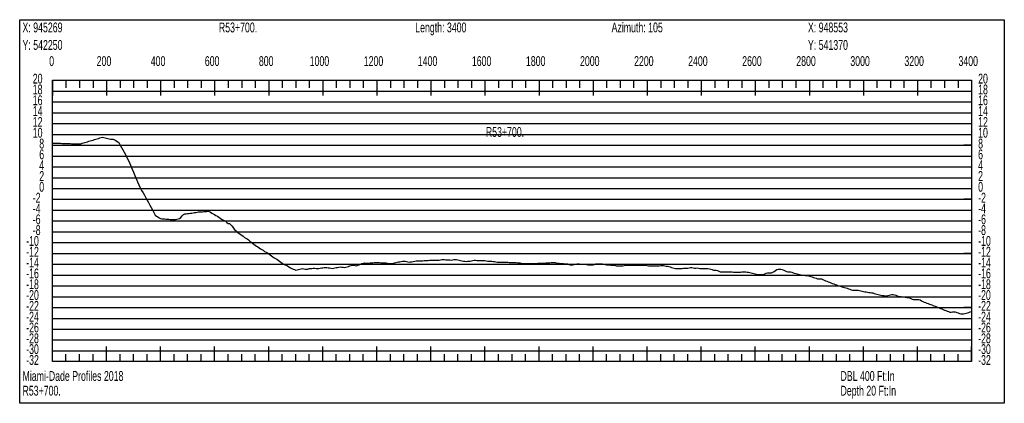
# Model space of a CAD drawing. Header units: feet. Extents: x 1 to 30, y -268 to -1.
# Tile 49 of 94: x 11.11 to 20.21, y -131.81 to -128.26. Entities that reach past the tile are written whole.
import ezdxf

# ---------------------------------------------------------------- set-up
doc = ezdxf.new("R2010")
doc.units = ezdxf.units.FT
doc.header["$MEASUREMENT"] = 0
doc.layers.add('LABELS', color=7, linetype='Continuous')
doc.layers.add('XSECTION', color=7, linetype='Continuous')

msp = doc.modelspace()

# ---------------------------------------------------------------- linework, layer by layer
at = {"layer": 'XSECTION', "color": 0, "linetype": 'Continuous'}
for points in [[(11.106, -128.26), (20.212, -128.26), (20.212, -131.805), (11.106, -131.805), (11.106, -128.26)], [(11.409, -128.82), (19.909, -128.82), (19.909, -131.42), (11.409, -131.42), (11.409, -128.82)], [(11.409, -128.82), (11.409, -128.961)], [(11.409, -128.82), (11.409, -128.961)], [(11.409, -128.82), (11.409, -128.89)], [(11.409, -128.82), (11.409, -128.89)], [(11.534, -128.82), (11.534, -128.89)], [(11.659, -128.82), (11.659, -128.89)], [(11.784, -128.82), (11.784, -128.89)], [(11.909, -128.82), (11.909, -128.961)], [(11.909, -128.82), (11.909, -128.89)], [(12.034, -128.82), (12.034, -128.89)], [(12.159, -128.82), (12.159, -128.89)], [(12.284, -128.82), (12.284, -128.89)], [(12.409, -128.82), (12.409, -128.961)], [(12.409, -128.82), (12.409, -128.89)], [(12.534, -128.82), (12.534, -128.89)], [(12.659, -128.82), (12.659, -128.89)], [(12.784, -128.82), (12.784, -128.89)], [(12.909, -128.82), (12.909, -128.961)], [(12.909, -128.82), (12.909, -128.89)], [(13.034, -128.82), (13.034, -128.89)], [(13.159, -128.82), (13.159, -128.89)], [(13.284, -128.82), (13.284, -128.89)], [(13.409, -128.82), (13.409, -128.961)], [(13.409, -128.82), (13.409, -128.89)], [(13.534, -128.82), (13.534, -128.89)], [(13.659, -128.82), (13.659, -128.89)], [(13.784, -128.82), (13.784, -128.89)], [(13.909, -128.82), (13.909, -128.961)], [(13.909, -128.82), (13.909, -128.89)], [(14.034, -128.82), (14.034, -128.89)], [(14.159, -128.82), (14.159, -128.89)], [(14.284, -128.82), (14.284, -128.89)], [(14.409, -128.82), (14.409, -128.961)], [(14.409, -128.82), (14.409, -128.89)], [(14.534, -128.82), (14.534, -128.89)], [(14.659, -128.82), (14.659, -128.89)], [(14.784, -128.82), (14.784, -128.89)], [(14.909, -128.82), (14.909, -128.961)], [(14.909, -128.82), (14.909, -128.89)], [(15.034, -128.82), (15.034, -128.89)], [(15.159, -128.82), (15.159, -128.89)], [(15.284, -128.82), (15.284, -128.89)], [(15.409, -128.82), (15.409, -128.961)], [(15.409, -128.82), (15.409, -128.89)], [(15.534, -128.82), (15.534, -128.89)], [(15.659, -128.82), (15.659, -128.89)], [(15.784, -128.82), (15.784, -128.89)], [(15.909, -128.82), (15.909, -128.961)], [(15.909, -128.82), (15.909, -128.89)], [(16.034, -128.82), (16.034, -128.89)], [(16.159, -128.82), (16.159, -128.89)], [(16.284, -128.82), (16.284, -128.89)], [(16.409, -128.82), (16.409, -128.961)], [(16.409, -128.82), (16.409, -128.89)], [(16.534, -128.82), (16.534, -128.89)], [(16.659, -128.82), (16.659, -128.89)], [(16.784, -128.82), (16.784, -128.89)], [(16.909, -128.82), (16.909, -128.961)], [(16.909, -128.82), (16.909, -128.89)], [(17.034, -128.82), (17.034, -128.89)], [(17.159, -128.82), (17.159, -128.89)], [(17.284, -128.82), (17.284, -128.89)], [(17.409, -128.82), (17.409, -128.961)], [(17.409, -128.82), (17.409, -128.89)], [(17.534, -128.82), (17.534, -128.89)], [(17.659, -128.82), (17.659, -128.89)], [(17.784, -128.82), (17.784, -128.89)], [(17.909, -128.82), (17.909, -128.961)], [(17.909, -128.82), (17.909, -128.89)], [(18.034, -128.82), (18.034, -128.89)], [(18.159, -128.82), (18.159, -128.89)], [(18.284, -128.82), (18.284, -128.89)], [(18.409, -128.82), (18.409, -128.961)], [(18.409, -128.82), (18.409, -128.89)], [(18.534, -128.82), (18.534, -128.89)], [(18.659, -128.82), (18.659, -128.89)], [(18.784, -128.82), (18.784, -128.89)], [(18.909, -128.82), (18.909, -128.961)], [(18.909, -128.82), (18.909, -128.89)], [(19.034, -128.82), (19.034, -128.89)], [(19.159, -128.82), (19.159, -128.89)], [(19.284, -128.82), (19.284, -128.89)], [(19.409, -128.82), (19.409, -128.961)], [(19.409, -128.82), (19.409, -128.89)], [(19.534, -128.82), (19.534, -128.89)], [(19.659, -128.82), (19.659, -128.89)], [(19.784, -128.82), (19.784, -128.89)], [(19.909, -128.82), (19.909, -128.961)], [(19.909, -128.82), (19.909, -128.89)], [(11.409, -129.42), (11.479, -129.42)], [(19.909, -129.42), (19.839, -129.42)], [(11.409, -129.92), (11.479, -129.92)], [(19.909, -129.92), (19.839, -129.92)], [(11.409, -130.42), (11.479, -130.42)], [(19.909, -130.42), (19.839, -130.42)], [(11.409, -130.92), (11.479, -130.92)], [(19.909, -130.92), (19.839, -130.92)], [(11.409, -131.42), (11.409, -131.279)], [(11.409, -131.42), (11.409, -131.279)], [(11.909, -131.42), (11.909, -131.279)], [(12.409, -131.42), (12.409, -131.279)], [(12.909, -131.42), (12.909, -131.279)], [(13.409, -131.42), (13.409, -131.279)], [(13.909, -131.42), (13.909, -131.279)], [(14.409, -131.42), (14.409, -131.279)], [(14.909, -131.42), (14.909, -131.279)], [(15.409, -131.42), (15.409, -131.279)], [(15.909, -131.42), (15.909, -131.279)], [(16.409, -131.42), (16.409, -131.279)], [(16.909, -131.42), (16.909, -131.279)], [(17.409, -131.42), (17.409, -131.279)], [(17.909, -131.42), (17.909, -131.279)], [(18.409, -131.42), (18.409, -131.279)], [(18.909, -131.42), (18.909, -131.279)], [(19.409, -131.42), (19.409, -131.279)], [(19.909, -131.42), (19.909, -131.279)], [(11.409, -131.42), (11.409, -131.35)], [(11.409, -131.42), (11.409, -131.35)], [(11.534, -131.42), (11.534, -131.35)], [(11.659, -131.42), (11.659, -131.35)], [(11.784, -131.42), (11.784, -131.35)], [(11.909, -131.42), (11.909, -131.35)], [(12.034, -131.42), (12.034, -131.35)], [(12.159, -131.42), (12.159, -131.35)], [(12.284, -131.42), (12.284, -131.35)], [(12.409, -131.42), (12.409, -131.35)], [(12.534, -131.42), (12.534, -131.35)], [(12.659, -131.42), (12.659, -131.35)], [(12.784, -131.42), (12.784, -131.35)], [(12.909, -131.42), (12.909, -131.35)], [(13.034, -131.42), (13.034, -131.35)], [(13.159, -131.42), (13.159, -131.35)], [(13.284, -131.42), (13.284, -131.35)], [(13.409, -131.42), (13.409, -131.35)], [(13.534, -131.42), (13.534, -131.35)], [(13.659, -131.42), (13.659, -131.35)], [(13.784, -131.42), (13.784, -131.35)], [(13.909, -131.42), (13.909, -131.35)], [(14.034, -131.42), (14.034, -131.35)], [(14.159, -131.42), (14.159, -131.35)], [(14.284, -131.42), (14.284, -131.35)], [(14.409, -131.42), (14.409, -131.35)], [(14.534, -131.42), (14.534, -131.35)], [(14.659, -131.42), (14.659, -131.35)], [(14.784, -131.42), (14.784, -131.35)], [(14.909, -131.42), (14.909, -131.35)], [(15.034, -131.42), (15.034, -131.35)], [(15.159, -131.42), (15.159, -131.35)], [(15.284, -131.42), (15.284, -131.35)], [(15.409, -131.42), (15.409, -131.35)], [(15.534, -131.42), (15.534, -131.35)], [(15.659, -131.42), (15.659, -131.35)], [(15.784, -131.42), (15.784, -131.35)], [(15.909, -131.42), (15.909, -131.35)], [(16.034, -131.42), (16.034, -131.35)], [(16.159, -131.42), (16.159, -131.35)], [(16.284, -131.42), (16.284, -131.35)], [(16.409, -131.42), (16.409, -131.35)], [(16.534, -131.42), (16.534, -131.35)], [(16.659, -131.42), (16.659, -131.35)], [(16.784, -131.42), (16.784, -131.35)], [(16.909, -131.42), (16.909, -131.35)], [(17.034, -131.42), (17.034, -131.35)], [(17.159, -131.42), (17.159, -131.35)], [(17.284, -131.42), (17.284, -131.35)], [(17.409, -131.42), (17.409, -131.35)], [(17.534, -131.42), (17.534, -131.35)], [(17.659, -131.42), (17.659, -131.35)], [(17.784, -131.42), (17.784, -131.35)], [(17.909, -131.42), (17.909, -131.35)], [(18.034, -131.42), (18.034, -131.35)], [(18.159, -131.42), (18.159, -131.35)], [(18.284, -131.42), (18.284, -131.35)], [(18.409, -131.42), (18.409, -131.35)], [(18.534, -131.42), (18.534, -131.35)], [(18.659, -131.42), (18.659, -131.35)], [(18.784, -131.42), (18.784, -131.35)], [(18.909, -131.42), (18.909, -131.35)], [(19.034, -131.42), (19.034, -131.35)], [(19.159, -131.42), (19.159, -131.35)], [(19.284, -131.42), (19.284, -131.35)], [(19.409, -131.42), (19.409, -131.35)], [(19.534, -131.42), (19.534, -131.35)], [(19.659, -131.42), (19.659, -131.35)], [(19.784, -131.42), (19.784, -131.35)], [(19.909, -131.42), (19.909, -131.35)]]:
    msp.add_lwpolyline(points, dxfattribs=at)
at = {"layer": 'XSECTION', "color": 0}
for points in [[(11.409, -128.92), (19.909, -128.92)], [(11.409, -129.02), (19.909, -129.02)], [(11.409, -129.12), (19.909, -129.12)], [(11.409, -129.22), (19.909, -129.22)], [(11.409, -129.32), (19.909, -129.32)], [(11.409, -129.42), (19.909, -129.42)], [(11.409, -129.52), (19.909, -129.52)], [(11.409, -129.62), (19.909, -129.62)], [(11.409, -129.72), (19.909, -129.72)], [(11.409, -129.82), (19.909, -129.82)], [(11.409, -129.92), (19.909, -129.92)], [(11.409, -130.02), (19.909, -130.02)], [(11.409, -130.12), (19.909, -130.12)], [(11.409, -130.22), (19.909, -130.22)], [(11.409, -130.32), (19.909, -130.32)], [(11.409, -130.42), (19.909, -130.42)], [(11.409, -130.52), (19.909, -130.52)], [(11.409, -130.62), (19.909, -130.62)], [(11.409, -130.72), (19.909, -130.72)], [(11.409, -130.82), (19.909, -130.82)], [(11.409, -130.92), (19.909, -130.92)], [(11.409, -131.02), (19.909, -131.02)], [(11.409, -131.12), (19.909, -131.12)], [(11.409, -131.22), (19.909, -131.22)], [(11.409, -131.32), (19.909, -131.32)]]:
    msp.add_lwpolyline(points, dxfattribs=at)
at = {"layer": 'XSECTION', "color": 5, "linetype": 'Continuous'}
msp.add_lwpolyline([(11.409, -129.4), (11.4215, -129.4005), (11.434, -129.401), (11.4465, -129.401), (11.459, -129.4015), (11.4715, -129.402), (11.484, -129.4025), (11.4965, -129.403), (11.509, -129.4035), (11.5215, -129.4035), (11.534, -129.404), (11.5465, -129.4045), (11.559, -129.405), (11.5715, -129.4055), (11.584, -129.406), (11.5965, -129.406), (11.609, -129.4065), (11.6215, -129.407), (11.634, -129.4075), (11.6465, -129.408), (11.659, -129.4085), (11.6715, -129.4065), (11.684, -129.4025), (11.6965, -129.3985), (11.709, -129.395), (11.7215, -129.391), (11.734, -129.3875), (11.7465, -129.3835), (11.759, -129.3795), (11.7715, -129.376), (11.784, -129.372), (11.7965, -129.3685), (11.809, -129.3645), (11.8215, -129.3605), (11.834, -129.357), (11.8465, -129.353), (11.859, -129.3495), (11.8715, -129.347), (11.884, -129.35), (11.8965, -129.353), (11.909, -129.356), (11.9215, -129.359), (11.934, -129.362), (11.9465, -129.365), (11.959, -129.3655), (11.9715, -129.365), (11.984, -129.3695), (11.9965, -129.3775), (12.009, -129.385), (12.0215, -129.3945), (12.034, -129.418), (12.0465, -129.4415), (12.059, -129.4635), (12.0715, -129.485), (12.084, -129.5065), (12.0965, -129.5325), (12.109, -129.5535), (12.1215, -129.5825), (12.134, -129.6115), (12.1465, -129.641), (12.159, -129.67), (12.1715, -129.699), (12.184, -129.728), (12.1965, -129.7575), (12.209, -129.7865), (12.2215, -129.8145), (12.234, -129.837), (12.2465, -129.86), (12.259, -129.8825), (12.2715, -129.905), (12.284, -129.9275), (12.2965, -129.95), (12.309, -129.973), (12.3215, -129.9955), (12.334, -130.018), (12.3465, -130.0405), (12.359, -130.0665), (12.3715, -130.0745), (12.384, -130.0825), (12.3965, -130.0905), (12.409, -130.0985), (12.4215, -130.1), (12.434, -130.1005), (12.4465, -130.1015), (12.459, -130.1025), (12.4715, -130.1035), (12.484, -130.1045), (12.4965, -130.1055), (12.509, -130.1065), (12.5215, -130.1065), (12.534, -130.106), (12.5465, -130.1055), (12.559, -130.1035), (12.5715, -130.1005), (12.584, -130.0965), (12.5965, -130.0865), (12.609, -130.0735), (12.6215, -130.061), (12.634, -130.055), (12.6465, -130.0545), (12.659, -130.0525), (12.6715, -130.051), (12.684, -130.049), (12.6965, -130.047), (12.709, -130.045), (12.7215, -130.043), (12.734, -130.041), (12.7465, -130.039), (12.759, -130.037), (12.7715, -130.0355), (12.784, -130.035), (12.7965, -130.0345), (12.809, -130.0335), (12.8215, -130.032), (12.834, -130.031), (12.8465, -130.03), (12.859, -130.0315), (12.8715, -130.039), (12.884, -130.0465), (12.8965, -130.0535), (12.909, -130.0605), (12.9215, -130.068), (12.934, -130.0765), (12.9465, -130.085), (12.959, -130.094), (12.9715, -130.102), (12.984, -130.109), (12.9965, -130.116), (13.009, -130.123), (13.0215, -130.133), (13.034, -130.1445), (13.0465, -130.144), (13.059, -130.1565), (13.0715, -130.1695), (13.084, -130.1875), (13.0965, -130.204), (13.109, -130.2125), (13.1215, -130.2225), (13.134, -130.2325), (13.1465, -130.242), (13.159, -130.252), (13.1715, -130.262), (13.184, -130.272), (13.1965, -130.2795), (13.209, -130.2865), (13.2215, -130.2955), (13.234, -130.3065), (13.2465, -130.316), (13.259, -130.326), (13.2715, -130.3355), (13.284, -130.344), (13.2965, -130.353), (13.309, -130.3605), (13.3215, -130.369), (13.334, -130.376), (13.3465, -130.384), (13.359, -130.391), (13.3715, -130.401), (13.384, -130.4095), (13.3965, -130.416), (13.409, -130.4255), (13.4215, -130.434), (13.434, -130.441), (13.4465, -130.4515), (13.459, -130.46), (13.4715, -130.467), (13.484, -130.473), (13.4965, -130.481), (13.509, -130.4905), (13.5215, -130.5), (13.534, -130.509), (13.5465, -130.5195), (13.559, -130.524), (13.5715, -130.529), (13.584, -130.5355), (13.5965, -130.5445), (13.609, -130.5525), (13.6215, -130.5585), (13.634, -130.564), (13.6465, -130.57), (13.659, -130.5735), (13.6715, -130.5705), (13.684, -130.567), (13.6965, -130.564), (13.709, -130.561), (13.7215, -130.56), (13.734, -130.563), (13.7465, -130.564), (13.759, -130.564), (13.7715, -130.564), (13.784, -130.5605), (13.7965, -130.5595), (13.809, -130.5595), (13.8215, -130.5565), (13.834, -130.5555), (13.8465, -130.5585), (13.859, -130.5595), (13.8715, -130.5595), (13.884, -130.556), (13.8965, -130.5545), (13.909, -130.5535), (13.9215, -130.55), (13.934, -130.5495), (13.9465, -130.5505), (13.959, -130.5535), (13.9715, -130.5545), (13.984, -130.555), (13.9965, -130.5585), (14.009, -130.557), (14.0215, -130.553), (14.034, -130.5495), (14.0465, -130.5495), (14.059, -130.548), (14.0715, -130.545), (14.084, -130.5455), (14.0965, -130.547), (14.109, -130.5485), (14.1215, -130.5475), (14.134, -130.5435), (14.1465, -130.5395), (14.159, -130.536), (14.1715, -130.533), (14.184, -130.53), (14.1965, -130.53), (14.209, -130.531), (14.2215, -130.5345), (14.234, -130.53), (14.2465, -130.524), (14.259, -130.5195), (14.2715, -130.512), (14.284, -130.5085), (14.2965, -130.5075), (14.309, -130.5105), (14.3215, -130.511), (14.334, -130.5095), (14.3465, -130.508), (14.359, -130.507), (14.3715, -130.5055), (14.384, -130.504), (14.3965, -130.503), (14.409, -130.5025), (14.4215, -130.5025), (14.434, -130.505), (14.4465, -130.5075), (14.459, -130.5075), (14.4715, -130.5075), (14.484, -130.5075), (14.4965, -130.5075), (14.509, -130.5105), (14.5215, -130.512), (14.534, -130.512), (14.5465, -130.512), (14.559, -130.5115), (14.5715, -130.508), (14.584, -130.5045), (14.5965, -130.5015), (14.609, -130.498), (14.6215, -130.497), (14.634, -130.496), (14.6465, -130.4925), (14.659, -130.492), (14.6715, -130.4925), (14.684, -130.4955), (14.6965, -130.499), (14.709, -130.5015), (14.7215, -130.498), (14.734, -130.4965), (14.7465, -130.496), (14.759, -130.4925), (14.7715, -130.489), (14.784, -130.487), (14.7965, -130.487), (14.809, -130.487), (14.8215, -130.487), (14.834, -130.487), (14.8465, -130.4865), (14.859, -130.4865), (14.8715, -130.4865), (14.884, -130.485), (14.8965, -130.4815), (14.909, -130.4815), (14.9215, -130.4815), (14.934, -130.4815), (14.9465, -130.4815), (14.959, -130.4815), (14.9715, -130.4815), (14.984, -130.4815), (14.9965, -130.4795), (15.009, -130.4765), (15.0215, -130.4765), (15.034, -130.477), (15.0465, -130.478), (15.059, -130.479), (15.0715, -130.4795), (15.084, -130.4805), (15.0965, -130.481), (15.109, -130.4795), (15.1215, -130.4755), (15.134, -130.4755), (15.1465, -130.477), (15.159, -130.48), (15.1715, -130.4825), (15.184, -130.4855), (15.1965, -130.4885), (15.209, -130.49), (15.2215, -130.49), (15.234, -130.4935), (15.2465, -130.493), (15.259, -130.49), (15.2715, -130.49), (15.284, -130.488), (15.2965, -130.4845), (15.309, -130.4815), (15.3215, -130.482), (15.334, -130.485), (15.3465, -130.485), (15.359, -130.485), (15.3715, -130.485), (15.384, -130.485), (15.3965, -130.485), (15.409, -130.4855), (15.4215, -130.4885), (15.434, -130.49), (15.4465, -130.49), (15.459, -130.49), (15.4715, -130.4925), (15.484, -130.495), (15.4965, -130.495), (15.509, -130.497), (15.5215, -130.5), (15.534, -130.5), (15.5465, -130.5), (15.559, -130.5), (15.5715, -130.5), (15.584, -130.5), (15.5965, -130.5), (15.609, -130.5), (15.6215, -130.5015), (15.634, -130.5045), (15.6465, -130.5045), (15.659, -130.5045), (15.6715, -130.5045), (15.684, -130.5045), (15.6965, -130.505), (15.709, -130.506), (15.7215, -130.507), (15.734, -130.508), (15.7465, -130.509), (15.759, -130.512), (15.7715, -130.514), (15.784, -130.514), (15.7965, -130.514), (15.809, -130.514), (15.8215, -130.5135), (15.834, -130.5135), (15.8465, -130.5135), (15.859, -130.5135), (15.8715, -130.513), (15.884, -130.512), (15.8965, -130.5115), (15.909, -130.511), (15.9215, -130.5105), (15.934, -130.5095), (15.9465, -130.509), (15.959, -130.5085), (15.9715, -130.5075), (15.984, -130.507), (15.9965, -130.5065), (16.009, -130.5055), (16.0215, -130.505), (16.034, -130.5045), (16.0465, -130.5045), (16.059, -130.505), (16.0715, -130.5085), (16.084, -130.5095), (16.0965, -130.51), (16.109, -130.513), (16.1215, -130.5145), (16.134, -130.5145), (16.1465, -130.515), (16.159, -130.515), (16.1715, -130.515), (16.184, -130.5215), (16.1965, -130.525), (16.209, -130.525), (16.2215, -130.525), (16.234, -130.5235), (16.2465, -130.52), (16.259, -130.5165), (16.2715, -130.515), (16.284, -130.515), (16.2965, -130.5185), (16.309, -130.52), (16.3215, -130.52), (16.334, -130.52), (16.3465, -130.522), (16.359, -130.525), (16.3715, -130.525), (16.384, -130.525), (16.3965, -130.525), (16.409, -130.525), (16.4215, -130.523), (16.434, -130.5165), (16.4465, -130.515), (16.459, -130.515), (16.4715, -130.515), (16.484, -130.515), (16.4965, -130.516), (16.509, -130.519), (16.5215, -130.522), (16.534, -130.525), (16.5465, -130.525), (16.559, -130.5265), (16.5715, -130.53), (16.584, -130.53), (16.5965, -130.53), (16.609, -130.53), (16.6215, -130.5335), (16.634, -130.5345), (16.6465, -130.5345), (16.659, -130.5345), (16.6715, -130.5345), (16.684, -130.5345), (16.6965, -130.531), (16.709, -130.53), (16.7215, -130.53), (16.734, -130.53), (16.7465, -130.53), (16.759, -130.53), (16.7715, -130.53), (16.784, -130.53), (16.7965, -130.53), (16.809, -130.53), (16.8215, -130.53), (16.834, -130.53), (16.8465, -130.53), (16.859, -130.53), (16.8715, -130.53), (16.884, -130.53), (16.8965, -130.53), (16.909, -130.5305), (16.9215, -130.5335), (16.934, -130.535), (16.9465, -130.535), (16.959, -130.535), (16.9715, -130.535), (16.984, -130.5355), (16.9965, -130.5355), (17.009, -130.5355), (17.0215, -130.5355), (17.034, -130.5325), (17.0465, -130.531), (17.059, -130.531), (17.0715, -130.534), (17.084, -130.5365), (17.0965, -130.5365), (17.109, -130.5395), (17.1215, -130.544), (17.134, -130.5505), (17.1465, -130.5535), (17.159, -130.5565), (17.1715, -130.56), (17.184, -130.56), (17.1965, -130.56), (17.209, -130.56), (17.2215, -130.56), (17.234, -130.558), (17.2465, -130.555), (17.259, -130.555), (17.2715, -130.555), (17.284, -130.555), (17.2965, -130.553), (17.309, -130.551), (17.3215, -130.5505), (17.334, -130.5535), (17.3465, -130.555), (17.359, -130.555), (17.3715, -130.5545), (17.384, -130.5555), (17.3965, -130.559), (17.409, -130.5595), (17.4215, -130.5595), (17.434, -130.5595), (17.4465, -130.5595), (17.459, -130.5595), (17.4715, -130.5595), (17.484, -130.562), (17.4965, -130.564), (17.509, -130.5685), (17.5215, -130.5735), (17.534, -130.5745), (17.5465, -130.5745), (17.559, -130.5785), (17.5715, -130.5845), (17.584, -130.589), (17.5965, -130.589), (17.609, -130.589), (17.6215, -130.589), (17.634, -130.589), (17.6465, -130.589), (17.659, -130.589), (17.6715, -130.589), (17.684, -130.589), (17.6965, -130.591), (17.709, -130.594), (17.7215, -130.594), (17.734, -130.594), (17.7465, -130.594), (17.759, -130.593), (17.7715, -130.592), (17.784, -130.591), (17.7965, -130.5895), (17.809, -130.5895), (17.8215, -130.5895), (17.834, -130.592), (17.8465, -130.5945), (17.859, -130.5965), (17.8715, -130.599), (17.884, -130.602), (17.8965, -130.6055), (17.909, -130.609), (17.9215, -130.612), (17.934, -130.615), (17.9465, -130.615), (17.959, -130.615), (17.9715, -130.615), (17.984, -130.615), (17.9965, -130.6095), (18.009, -130.6035), (18.0215, -130.6005), (18.034, -130.6), (18.0465, -130.6), (18.059, -130.5985), (18.0715, -130.5935), (18.084, -130.588), (18.0965, -130.579), (18.109, -130.57), (18.1215, -130.5655), (18.134, -130.5655), (18.1465, -130.5655), (18.159, -130.57), (18.1715, -130.5745), (18.184, -130.5805), (18.1965, -130.5865), (18.209, -130.59), (18.2215, -130.5905), (18.234, -130.591), (18.2465, -130.5935), (18.259, -130.5985), (18.2715, -130.602), (18.284, -130.6055), (18.2965, -130.6085), (18.309, -130.6115), (18.3215, -130.615), (18.334, -130.6185), (18.3465, -130.6205), (18.359, -130.621), (18.3715, -130.624), (18.384, -130.6255), (18.3965, -130.6255), (18.409, -130.6295), (18.4215, -130.6335), (18.434, -130.6375), (18.4465, -130.6415), (18.459, -130.6455), (18.4715, -130.6495), (18.484, -130.6535), (18.4965, -130.6545), (18.509, -130.6545), (18.5215, -130.655), (18.534, -130.661), (18.5465, -130.667), (18.559, -130.6725), (18.5715, -130.677), (18.584, -130.682), (18.5965, -130.687), (18.609, -130.692), (18.6215, -130.6965), (18.634, -130.701), (18.6465, -130.706), (18.659, -130.7105), (18.6715, -130.715), (18.684, -130.7195), (18.6965, -130.724), (18.709, -130.729), (18.7215, -130.731), (18.734, -130.7335), (18.7465, -130.7365), (18.759, -130.7415), (18.7715, -130.7465), (18.784, -130.7515), (18.7965, -130.7565), (18.809, -130.7595), (18.8215, -130.7595), (18.834, -130.7595), (18.8465, -130.7595), (18.859, -130.7595), (18.8715, -130.762), (18.884, -130.766), (18.8965, -130.7695), (18.909, -130.7715), (18.9215, -130.774), (18.934, -130.776), (18.9465, -130.778), (18.959, -130.78), (18.9715, -130.7815), (18.984, -130.783), (18.9965, -130.7855), (19.009, -130.79), (19.0215, -130.794), (19.034, -130.797), (19.0465, -130.7995), (19.059, -130.802), (19.0715, -130.805), (19.084, -130.8075), (19.0965, -130.81), (19.109, -130.812), (19.1215, -130.8125), (19.134, -130.809), (19.1465, -130.806), (19.159, -130.8025), (19.1715, -130.799), (19.184, -130.801), (19.1965, -130.8035), (19.209, -130.8065), (19.2215, -130.8105), (19.234, -130.8145), (19.2465, -130.8185), (19.259, -130.8195), (19.2715, -130.82), (19.284, -130.8225), (19.2965, -130.8245), (19.309, -130.8265), (19.3215, -130.828), (19.334, -130.83), (19.3465, -130.8365), (19.359, -130.843), (19.3715, -130.8445), (19.384, -130.8445), (19.3965, -130.8445), (19.409, -130.8445), (19.4215, -130.8445), (19.434, -130.8495), (19.4465, -130.8575), (19.459, -130.865), (19.4715, -130.8695), (19.484, -130.8735), (19.4965, -130.8785), (19.509, -130.8835), (19.5215, -130.8885), (19.534, -130.8935), (19.5465, -130.8985), (19.559, -130.9035), (19.5715, -130.9085), (19.584, -130.913), (19.5965, -130.918), (19.609, -130.923), (19.6215, -130.928), (19.634, -130.933), (19.6465, -130.938), (19.659, -130.943), (19.6715, -130.948), (19.684, -130.953), (19.6965, -130.958), (19.709, -130.9625), (19.7215, -130.9615), (19.734, -130.9595), (19.7465, -130.96), (19.759, -130.9605), (19.7715, -130.9655), (19.784, -130.9705), (19.7965, -130.975), (19.809, -130.9785), (19.8215, -130.9785), (19.834, -130.977), (19.8465, -130.975), (19.859, -130.972), (19.8715, -130.968), (19.884, -130.9645), (19.8965, -130.9605), (19.909, -130.9565), (19.909, -130.9565)], dxfattribs=at)

# ---------------------------------------------------------------- texts
at = {"layer": 'LABELS', "color": 0, "width": 0.666667}
for s, p in [('X: 945269', (11.132, -128.377)), ('R53+700.', (12.948, -128.377)), ('Length: 3400', (14.764, -128.377)), ('Azimuth: 105', (16.58, -128.377)), ('X: 948553', (18.396, -128.377)), ('Y: 542250', (11.132, -128.539)), ('Y: 541370', (18.396, -128.539)), ('0', (11.379, -128.688)), ('0', (11.379, -128.688)), ('200', (11.818, -128.688)), ('400', (12.318, -128.688)), ('600', (12.818, -128.688)), ('800', (13.318, -128.688)), ('1000', (13.788, -128.688)), ('1200', (14.288, -128.688)), ('1400', (14.788, -128.688)), ('1600', (15.288, -128.688)), ('1800', (15.788, -128.688)), ('2000', (16.288, -128.688)), ('2200', (16.788, -128.688)), ('2400', (17.288, -128.688)), ('2600', (17.788, -128.688)), ('2800', (18.288, -128.688)), ('3000', (18.788, -128.688)), ('3200', (19.288, -128.688)), ('3400', (19.788, -128.688)), ('20', (11.227, -128.85)), ('20', (19.97, -128.85)), ('18', (11.227, -128.95)), ('18', (19.97, -128.95)), ('16', (11.227, -129.05)), ('16', (19.97, -129.05)), ('14', (11.227, -129.15)), ('14', (19.97, -129.15)), ('12', (11.227, -129.25)), ('12', (19.97, -129.25)), ('10', (11.227, -129.35)), ('R53+700.', (15.417, -129.343)), ('10', (19.97, -129.35)), ('8', (11.287, -129.45)), ('8', (19.97, -129.45)), ('6', (11.287, -129.55)), ('6', (19.97, -129.55)), ('4', (11.287, -129.65)), ('4', (19.97, -129.65)), ('2', (11.287, -129.75)), ('2', (19.97, -129.75)), ('0', (11.287, -129.85)), ('0', (19.97, -129.85)), ('-2', (11.227, -129.95)), ('-2', (19.97, -129.95)), ('-4', (11.227, -130.05)), ('-4', (19.97, -130.05)), ('-6', (11.227, -130.15)), ('-6', (19.97, -130.15)), ('-8', (11.227, -130.25)), ('-8', (19.97, -130.25)), ('-10', (11.166, -130.35)), ('-10', (19.97, -130.35)), ('-12', (11.166, -130.45)), ('-12', (19.97, -130.45)), ('-14', (11.166, -130.55)), ('-14', (19.97, -130.55)), ('-16', (11.166, -130.65)), ('-16', (19.97, -130.65)), ('-18', (11.166, -130.75)), ('-18', (19.97, -130.75)), ('-20', (11.166, -130.85)), ('-20', (19.97, -130.85)), ('-22', (11.166, -130.95)), ('-22', (19.97, -130.95)), ('-24', (11.166, -131.05)), ('-24', (19.97, -131.05)), ('-26', (11.166, -131.15)), ('-26', (19.97, -131.15)), ('-28', (11.166, -131.25)), ('-28', (19.97, -131.25)), ('-30', (11.166, -131.35)), ('-30', (19.97, -131.35)), ('-32', (11.166, -131.45)), ('-32', (19.97, -131.45)), ('DBL 400 Ft:In', (18.697, -131.598)), ('Depth 20 Ft:In', (18.697, -131.734))]:
    msp.add_text(s, height=0.091, dxfattribs=at).set_placement(p)
at = {"layer": 'LABELS', "color": 5, "width": 0.666667}
for s, p in [('Miami-Dade Profiles 2018', (11.132, -131.598)), ('R53+700.', (11.132, -131.734))]:
    msp.add_text(s, height=0.091, dxfattribs=at).set_placement(p)

doc.saveas('drawing.dxf')
